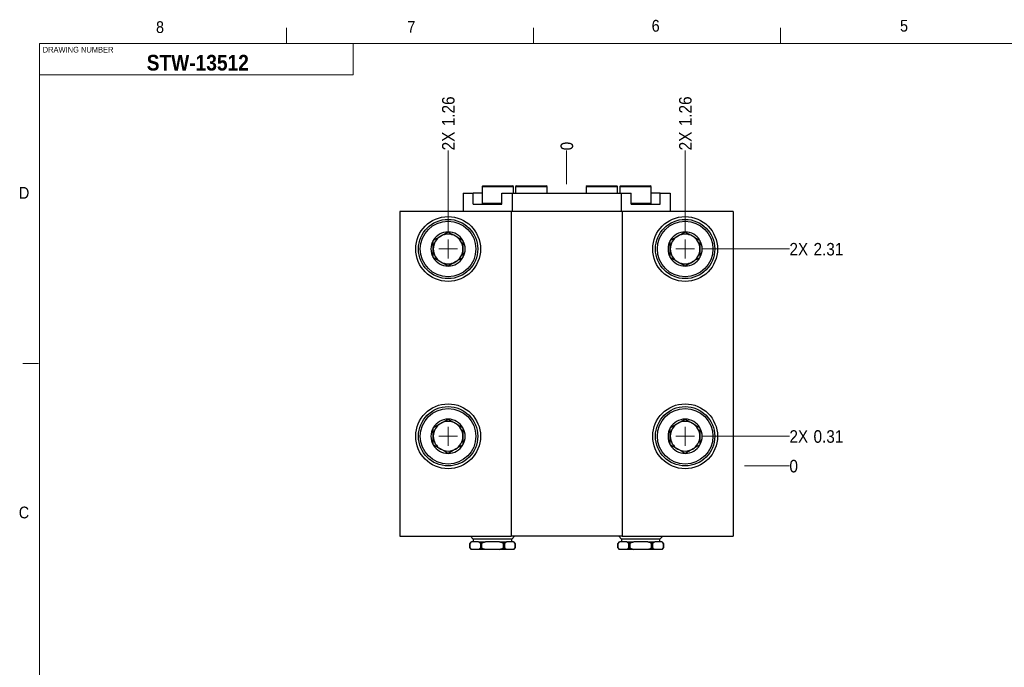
# Model space of a CAD drawing. Header units: inches. Extents: x 0.5 to 16.5, y 0.2 to 10.8.
# Tile 2 of 13: x 0.5 to 8.3, y 5.6 to 10.8. Entities that reach past the tile are written whole.
import ezdxf

# ---------------------------------------------------------------- set-up
doc = ezdxf.new("R2010")
doc.units = ezdxf.units.IN
doc.header["$MEASUREMENT"] = 0
doc.linetypes.add('SLD-Solid', pattern=[0])
doc.styles.add('SLDTEXTSTYLE2', font='GOTHIC.TTF', dxfattribs={"width": 0.913})
doc.styles.add('SLDTEXTSTYLE4', font='GOTHICB.TTF', dxfattribs={"width": 0.913})
doc.dimstyles.new('SLDDIMSTYLE0', dxfattribs={"dimtxt": 0.1, "dimasz": 0.15, "dimexe": 0, "dimexo": 0.0625, "dimgap": 0.025, "dimtad": 0, "dimtih": 1, "dimtoh": 1, "dimdec": 0, "dimlfac": 1.333333, "dimrnd": 1e-09, "dimdsep": 46, "dimtxsty": 'SLDTEXTSTYLE2', "dimblk1": 'NONE', "dimblk2": 'NONE', "dimsah": 1, "dimcen": 0.09, "dimadec": 0, "dimazin": 2, "dimtfac": 1, "dimtdec": 3, "dimtofl": 0, "dimtmove": 0, "dimatfit": 3, "dimldrblk": 'NONE', "dimfxl": 1, "dimfrac": 2, "dimtolj": 1, "dimtzin": 12, "dimarcsym": 0})
doc.dimstyles.new('SLDDIMSTYLE7', dxfattribs={"dimtxt": 0.1, "dimasz": 0.15, "dimexe": 0, "dimexo": 0.0625, "dimgap": 0.025, "dimtad": 0, "dimtih": 1, "dimtoh": 1, "dimlfac": 1.333333, "dimrnd": 1e-09, "dimzin": 12, "dimdsep": 46, "dimtxsty": 'SLDTEXTSTYLE2', "dimblk1": 'NONE', "dimblk2": 'NONE', "dimsah": 1, "dimcen": 0.09, "dimadec": 0, "dimazin": 3, "dimtfac": 1, "dimtdec": 3, "dimtofl": 0, "dimtmove": 0, "dimatfit": 3, "dimldrblk": 'NONE', "dimfxl": 1, "dimfrac": 2, "dimtolj": 1, "dimtzin": 12, "dimarcsym": 0})
doc.dimstyles.new('SLDDIMSTYLE8', dxfattribs={"dimtxt": 0.1, "dimasz": 0.15, "dimexe": 0, "dimexo": 0.0625, "dimgap": 0.025, "dimtad": 0, "dimtih": 1, "dimtoh": 1, "dimlfac": 1.333333, "dimrnd": 1e-09, "dimdsep": 46, "dimtxsty": 'SLDTEXTSTYLE2', "dimblk1": 'NONE', "dimblk2": 'NONE', "dimsah": 1, "dimcen": 0.09, "dimadec": 0, "dimazin": 2, "dimtfac": 1, "dimtdec": 3, "dimtofl": 0, "dimtmove": 0, "dimatfit": 3, "dimldrblk": 'NONE', "dimfxl": 1, "dimfrac": 2, "dimtolj": 1, "dimtzin": 12, "dimarcsym": 0})

# ---------------------------------------------------------------- blocks, each defined once
blk = doc.blocks.new('_D_9')
at = {"color": 7, "linetype": 'SLD-Solid', "lineweight": 18}
blk.add_line((4.8268, 9.4786), (4.8268, 9.7485), dxfattribs=at)
at = {"color": 7, "linetype": 'SLD-Solid', "lineweight": 18, "insert": (4.7784, 9.7485), "char_height": 0.1, "attachment_point": 1, "rotation": 90, "style": 'SLDTEXTSTYLE2'}
blk.add_mtext('0', dxfattribs=at)
blk = doc.blocks.new('_None')
blk = doc.blocks.new('_D_10')
at = {"color": 7, "linetype": 'SLD-Solid', "lineweight": 18}
blk.add_line((3.8819, 9.0998), (3.8819, 9.7485), dxfattribs=at)
at = {"color": 7, "linetype": 'SLD-Solid', "lineweight": 18, "char_height": 0.1, "attachment_point": 1, "rotation": 90, "style": 'SLDTEXTSTYLE2'}
for s, insert in [('1.26', (3.8335, 9.9406)), ('2X ', (3.8335, 9.7485))]:
    blk.add_mtext(s, dxfattribs=dict(at, insert=insert))
blk = doc.blocks.new('_D_11')
at = {"color": 7, "linetype": 'SLD-Solid', "lineweight": 18}
blk.add_line((5.7716, 9.0998), (5.7716, 9.7485), dxfattribs=at)
at = {"color": 7, "linetype": 'SLD-Solid', "lineweight": 18, "char_height": 0.1, "attachment_point": 1, "rotation": 90, "style": 'SLDTEXTSTYLE2'}
for s, insert in [('1.26', (5.7233, 9.9406)), ('2X ', (5.7233, 9.7485))]:
    blk.add_mtext(s, dxfattribs=dict(at, insert=insert))
blk = doc.blocks.new('_D_12')
at = {"color": 7, "linetype": 'SLD-Solid', "lineweight": 18}
blk.add_line((6.2459, 7.2334), (6.6032, 7.2334), dxfattribs=at)
at = {"color": 7, "linetype": 'SLD-Solid', "lineweight": 18, "insert": (6.6032, 7.2818), "char_height": 0.1, "attachment_point": 1, "style": 'SLDTEXTSTYLE2'}
blk.add_mtext('0', dxfattribs=at)
blk = doc.blocks.new('_D_13')
at = {"color": 7, "linetype": 'SLD-Solid', "lineweight": 18}
blk.add_line((5.9091, 7.4696), (6.6032, 7.4696), dxfattribs=at)
at = {"color": 7, "linetype": 'SLD-Solid', "lineweight": 18, "char_height": 0.1, "attachment_point": 1, "style": 'SLDTEXTSTYLE2'}
for s, insert in [('2X ', (6.6032, 7.518)), ('0.31', (6.7953, 7.518))]:
    blk.add_mtext(s, dxfattribs=dict(at, insert=insert))
blk = doc.blocks.new('_D_14')
at = {"color": 7, "linetype": 'SLD-Solid', "lineweight": 18}
blk.add_line((5.9091, 8.9623), (6.6032, 8.9623), dxfattribs=at)
at = {"color": 7, "linetype": 'SLD-Solid', "lineweight": 18, "char_height": 0.1, "attachment_point": 1, "style": 'SLDTEXTSTYLE2'}
for s, insert in [('2X ', (6.6032, 9.0106)), ('2.31', (6.7953, 9.0106))]:
    blk.add_mtext(s, dxfattribs=dict(at, insert=insert))
blk = doc.blocks.new('SW_CENTERMARKSYMBOL_1')
at = {"color": 0, "linetype": 'SLD-Solid', "lineweight": 0}
for q in [(-0.075, 0), (0, 0.075), (0, -0.075), (0.075, 0)]:
    blk.add_line((0, 0), q, dxfattribs=at)
blk = doc.blocks.new('SW_CENTERMARKSYMBOL_2')
at = {"color": 0, "linetype": 'SLD-Solid', "lineweight": 0}
for q in [(-0.075, 0), (0, 0.075), (0, -0.075), (0.075, 0)]:
    blk.add_line((0, 0), q, dxfattribs=at)
blk = doc.blocks.new('SW_CENTERMARKSYMBOL_3')
at = {"color": 0, "linetype": 'SLD-Solid', "lineweight": 0}
for q in [(-0.075, 0), (0, 0.075), (0, -0.075), (0.075, 0)]:
    blk.add_line((0, 0), q, dxfattribs=at)
blk = doc.blocks.new('SW_CENTERMARKSYMBOL_4')
at = {"color": 0, "linetype": 'SLD-Solid', "lineweight": 0}
for q in [(-0.075, 0), (0, 0.075), (0, -0.075), (0.075, 0)]:
    blk.add_line((0, 0), q, dxfattribs=at)

msp = doc.modelspace()

# ---------------------------------------------------------------- linework, layer by layer
at = {"color": 7, "linetype": 'SLD-Solid', "lineweight": 18}
for p, q in [((2.59375, 10.6), (2.59375, 10.725)), ((4.5625, 10.6), (4.5625, 10.725)), ((6.53125, 10.6), (6.53125, 10.725)), ((0.625, 10.6), (16.375, 10.6)), ((0.625, 10.6), (0.625, 0.4)), ((3.125, 10.35), (3.125, 10.6)), ((3.125, 10.35), (0.625, 10.35)), ((0.616466, 8.05), (0.491466, 8.05))]:
    msp.add_line(p, q, dxfattribs=at)
at = {"color": 7, "linetype": 'SLD-Solid', "lineweight": 25}
for p, q in [((4.159647, 9.466587), (4.152265, 9.459205)), ((4.152265, 9.459205), (4.152265, 9.326331)), ((4.152265, 9.459205), (4.277758, 9.459205)), ((4.159647, 9.466587), (4.277758, 9.466587)), ((4.277758, 9.466587), (4.395868, 9.466587)), ((4.277758, 9.459205), (4.40325, 9.459205)), ((4.40325, 9.459205), (4.395868, 9.466587)), ((4.40325, 9.407532), (4.40325, 9.459205)), ((4.427397, 9.466587), (4.420015, 9.459205)), ((4.420015, 9.459205), (4.420015, 9.407532)), ((4.420015, 9.459205), (4.545508, 9.459205)), ((4.427397, 9.466587), (4.545508, 9.466587)), ((4.545508, 9.466587), (4.663618, 9.466587)), ((4.545508, 9.459205), (4.671, 9.459205)), ((4.671, 9.459205), (4.663618, 9.466587)), ((4.671, 9.407532), (4.671, 9.459205)), ((4.989897, 9.466587), (4.982515, 9.459205)), ((4.982515, 9.459205), (4.982515, 9.407532)), ((4.982515, 9.459205), (5.108008, 9.459205)), ((4.989897, 9.466587), (5.108008, 9.466587)), ((5.108008, 9.466587), (5.226118, 9.466587)), ((5.108008, 9.459205), (5.2335, 9.459205)), ((5.2335, 9.459205), (5.226118, 9.466587)), ((5.2335, 9.407532), (5.2335, 9.459205)), ((5.257647, 9.466587), (5.250265, 9.459205)), ((5.250265, 9.459205), (5.250265, 9.407532)), ((5.250265, 9.459205), (5.375758, 9.459205)), ((5.257647, 9.466587), (5.375758, 9.466587)), ((5.375758, 9.466587), (5.493868, 9.466587)), ((5.375758, 9.459205), (5.50125, 9.459205)), ((5.50125, 9.459205), (5.493868, 9.466587)), ((5.50125, 9.326331), (5.50125, 9.459205)), ((4.001758, 9.407532), (4.001758, 9.259894)), ((4.001758, 9.407532), (4.081614, 9.407532)), ((4.081614, 9.318949), (4.081614, 9.407532)), ((4.152265, 9.407532), (4.081614, 9.407532)), ((4.311544, 9.318949), (4.311544, 9.407532)), ((4.311544, 9.407532), (4.391469, 9.407532)), ((4.391469, 9.407532), (4.391469, 9.259894)), ((4.391469, 9.407532), (5.262046, 9.407532)), ((5.262046, 9.407532), (5.262046, 9.259894)), ((5.262046, 9.407532), (5.341971, 9.407532)), ((5.341971, 9.318949), (5.341971, 9.407532)), ((5.571901, 9.407532), (5.50125, 9.407532)), ((5.571901, 9.318949), (5.571901, 9.407532)), ((5.571901, 9.407532), (5.651758, 9.407532)), ((5.651758, 9.407532), (5.651758, 9.259894)), ((4.081614, 9.318949), (4.311544, 9.318949)), ((4.152265, 9.326331), (4.159647, 9.318949)), ((4.152265, 9.326331), (4.277758, 9.326331)), ((4.277758, 9.326331), (4.311544, 9.326331)), ((5.341971, 9.326331), (5.375758, 9.326331)), ((5.341971, 9.318949), (5.571901, 9.318949)), ((5.375758, 9.326331), (5.50125, 9.326331)), ((5.493868, 9.318949), (5.50125, 9.326331)), ((3.498017, 9.259894), (3.498017, 6.672394)), ((4.383844, 9.259894), (3.498017, 9.259894)), ((4.383844, 9.259894), (4.383844, 6.672394)), ((5.269671, 9.259894), (4.383844, 9.259894)), ((5.269671, 9.259894), (5.269671, 6.672394)), ((6.155498, 9.259894), (5.269671, 9.259894)), ((6.155498, 9.259894), (6.155498, 6.672394)), ((3.498017, 6.672394), (4.383844, 6.672394)), ((4.065862, 6.627394), (4.054612, 6.616144)), ((4.054612, 6.616144), (4.054612, 6.579589)), ((4.054771, 6.616144), (4.054612, 6.616144)), ((4.054771, 6.579589), (4.054771, 6.616144)), ((4.060754, 6.672394), (4.082456, 6.650691)), ((4.065862, 6.627394), (4.068911, 6.627394)), ((4.124771, 6.627394), (4.068911, 6.627394)), ((4.082456, 6.650691), (4.082456, 6.627394)), ((4.389956, 6.650691), (4.082456, 6.650691)), ((4.124771, 6.627394), (4.180347, 6.627394)), ((4.152066, 6.616144), (4.138911, 6.616144)), ((4.138911, 6.616144), (4.138911, 6.579589)), ((4.152066, 6.579589), (4.152066, 6.616144)), ((4.292066, 6.627394), (4.180347, 6.627394)), ((4.292066, 6.627394), (4.347642, 6.627394)), ((4.333501, 6.616144), (4.320347, 6.616144)), ((4.320347, 6.616144), (4.320347, 6.579589)), ((4.333501, 6.579589), (4.333501, 6.616144)), ((4.403502, 6.627394), (4.347642, 6.627394)), ((5.269671, 6.672394), (4.383844, 6.672394)), ((4.389956, 6.650691), (4.411659, 6.672394)), ((4.389956, 6.627394), (4.389956, 6.650691)), ((4.403502, 6.627394), (4.406551, 6.627394)), ((4.417801, 6.616144), (4.406551, 6.627394)), ((4.417642, 6.616144), (4.417642, 6.579589)), ((4.417801, 6.616144), (4.417642, 6.616144)), ((4.417801, 6.579589), (4.417801, 6.616144)), ((5.246964, 6.627394), (5.235714, 6.616144)), ((5.235714, 6.616144), (5.235714, 6.579589)), ((5.235873, 6.616144), (5.235714, 6.616144)), ((5.235873, 6.579589), (5.235873, 6.616144)), ((5.241856, 6.672394), (5.263559, 6.650691)), ((5.246964, 6.627394), (5.250014, 6.627394)), ((5.305873, 6.627394), (5.250014, 6.627394)), ((5.263559, 6.650691), (5.263559, 6.627394)), ((5.571059, 6.650691), (5.263559, 6.650691)), ((5.269671, 6.672394), (6.155498, 6.672394)), ((5.305873, 6.627394), (5.361449, 6.627394)), ((5.333168, 6.616144), (5.320014, 6.616144)), ((5.320014, 6.616144), (5.320014, 6.579589)), ((5.333168, 6.579589), (5.333168, 6.616144)), ((5.473169, 6.627394), (5.361449, 6.627394)), ((5.473169, 6.627394), (5.528744, 6.627394)), ((5.514604, 6.616144), (5.501449, 6.616144)), ((5.501449, 6.616144), (5.501449, 6.579589)), ((5.514604, 6.579589), (5.514604, 6.616144)), ((5.584604, 6.627394), (5.528744, 6.627394)), ((5.571059, 6.650691), (5.592762, 6.672394)), ((5.571059, 6.627394), (5.571059, 6.650691)), ((5.584604, 6.627394), (5.587653, 6.627394)), ((5.598903, 6.616144), (5.587653, 6.627394)), ((5.598744, 6.616144), (5.598744, 6.579589)), ((5.598903, 6.616144), (5.598744, 6.616144)), ((5.598903, 6.579589), (5.598903, 6.616144)), ((4.054612, 6.579589), (4.065862, 6.568339)), ((4.054612, 6.579589), (4.054771, 6.579589)), ((4.068911, 6.568339), (4.065862, 6.568339)), ((4.124771, 6.568339), (4.068911, 6.568339)), ((4.180347, 6.568339), (4.124771, 6.568339)), ((4.138911, 6.579589), (4.152066, 6.579589)), ((4.292066, 6.568339), (4.180347, 6.568339)), ((4.347642, 6.568339), (4.292066, 6.568339)), ((4.320347, 6.579589), (4.333501, 6.579589)), ((4.403502, 6.568339), (4.347642, 6.568339)), ((4.406551, 6.568339), (4.403502, 6.568339)), ((4.406551, 6.568339), (4.417801, 6.579589)), ((4.417642, 6.579589), (4.417801, 6.579589)), ((5.235714, 6.579589), (5.246964, 6.568339)), ((5.235714, 6.579589), (5.235873, 6.579589)), ((5.250014, 6.568339), (5.246964, 6.568339)), ((5.305873, 6.568339), (5.250014, 6.568339)), ((5.361449, 6.568339), (5.305873, 6.568339)), ((5.320014, 6.579589), (5.333168, 6.579589)), ((5.473169, 6.568339), (5.361449, 6.568339)), ((5.528744, 6.568339), (5.473169, 6.568339)), ((5.501449, 6.579589), (5.514604, 6.579589)), ((5.584604, 6.568339), (5.528744, 6.568339)), ((5.587653, 6.568339), (5.584604, 6.568339)), ((5.587653, 6.568339), (5.598903, 6.579589)), ((5.598744, 6.579589), (5.598903, 6.579589))]:
    msp.add_line(p, q, dxfattribs=at)
for centre, radius in [((3.881876, 8.962256), 0.258366), ((3.881876, 8.962256), 0.23622), ((5.771639, 8.962256), 0.258366), ((5.771639, 8.962256), 0.23622), ((3.881876, 8.962256), 0.221457), ((5.771639, 8.962256), 0.221457), ((3.881876, 7.469638), 0.258366), ((3.881876, 7.469638), 0.23622), ((5.771639, 7.469638), 0.258366), ((5.771639, 7.469638), 0.23622), ((3.881876, 7.469638), 0.221457), ((5.771639, 7.469638), 0.221457)]:
    msp.add_circle(centre, radius, dxfattribs=at)
for centre, radius, start, end in [((3.881876, 8.962256), 0.136382, 150, 210), ((3.881876, 8.962256), 0.136382, 90, 150), ((3.881876, 8.962256), 0.11811, 120, 180), ((3.881876, 8.962256), 0.11811, 60, 120), ((3.881876, 8.962256), 0.136382, 30, 90), ((3.881876, 8.962256), 0.11811, 0, 60), ((3.881876, 8.962256), 0.136382, 330, 30), ((5.771639, 8.962256), 0.136382, 150, 210), ((5.771639, 8.962256), 0.136382, 90, 150), ((5.771639, 8.962256), 0.11811, 120, 180), ((5.771639, 8.962256), 0.11811, 60, 120), ((5.771639, 8.962256), 0.136382, 30, 90), ((5.771639, 8.962256), 0.11811, 0, 60), ((5.771639, 8.962256), 0.136382, 330, 30), ((3.881876, 8.962256), 0.11811, 180, 240), ((3.881876, 8.962256), 0.11811, 300, 0), ((5.771639, 8.962256), 0.11811, 180, 240), ((5.771639, 8.962256), 0.11811, 300, 0), ((3.881876, 8.962256), 0.136382, 210, 270), ((3.881876, 8.962256), 0.136382, 270, 330), ((5.771639, 8.962256), 0.136382, 210, 270), ((5.771639, 8.962256), 0.136382, 270, 330), ((3.881876, 8.962256), 0.11811, 240, 300), ((5.771639, 8.962256), 0.11811, 240, 300), ((3.881876, 7.469638), 0.136382, 150, 210), ((3.881876, 7.469638), 0.136382, 90, 150), ((3.881876, 7.469638), 0.11811, 120, 180), ((3.881876, 7.469638), 0.11811, 60, 120), ((3.881876, 7.469638), 0.136382, 30, 90), ((3.881876, 7.469638), 0.11811, 0, 60), ((3.881876, 7.469638), 0.136382, 330, 30), ((5.771639, 7.469638), 0.136382, 150, 210), ((5.771639, 7.469638), 0.136382, 90, 150), ((5.771639, 7.469638), 0.11811, 120, 180), ((5.771639, 7.469638), 0.11811, 60, 120), ((5.771639, 7.469638), 0.136382, 30, 90), ((5.771639, 7.469638), 0.11811, 0, 60), ((5.771639, 7.469638), 0.136382, 330, 30), ((3.881876, 7.469638), 0.11811, 180, 240), ((3.881876, 7.469638), 0.11811, 300, 0), ((5.771639, 7.469638), 0.11811, 180, 240), ((5.771639, 7.469638), 0.11811, 300, 0), ((3.881876, 7.469638), 0.136382, 210, 270), ((3.881876, 7.469638), 0.136382, 270, 330), ((5.771639, 7.469638), 0.136382, 210, 270), ((5.771639, 7.469638), 0.136382, 270, 330), ((3.881876, 7.469638), 0.11811, 240, 300), ((5.771639, 7.469638), 0.11811, 240, 300)]:
    msp.add_arc(centre, radius, start, end, dxfattribs=at)
for points, knots in [([(3.763765, 9.030447), (3.766431, 9.031986), (3.771763, 9.035064), (3.779975, 9.039806), (3.788452, 9.0447), (3.797218, 9.04976), (3.806245, 9.054973), (3.815487, 9.060309), (3.824881, 9.065732), (3.833368, 9.070632), (3.840808, 9.074928), (3.84721, 9.078624), (3.85388, 9.082475), (3.86079, 9.086464), (3.867932, 9.090588), (3.874973, 9.094653), (3.879575, 9.097309), (3.881876, 9.098638)], [0, 0, 0, 0, 0.07203281, 0.14409756, 0.21609617, 0.29066584, 0.3653268, 0.43984408, 0.5166508, 0.59345988, 0.6463556, 0.69930016, 0.75220956, 0.81387415, 0.87554542, 0.93777042, 1, 1, 1, 1]), ([(3.763765, 8.894065), (3.763765, 8.897986), (3.763765, 8.905841), (3.763765, 8.916392), (3.763765, 8.925484), (3.763765, 8.933004), (3.763765, 8.940703), (3.763765, 8.948571), (3.763765, 8.956579), (3.763765, 8.964647), (3.763765, 8.972739), (3.763765, 8.980817), (3.763765, 8.988909), (3.763765, 8.996982), (3.763765, 9.00502), (3.763765, 9.013292), (3.763765, 9.021792), (3.763765, 9.02756), (3.763765, 9.030447)], [0, 0, 0, 0, 0.09160545, 0.18355466, 0.2381883, 0.29285244, 0.34746989, 0.40380251, 0.46019218, 0.51651564, 0.57357051, 0.63069329, 0.6877617, 0.74680589, 0.8059029, 0.86496819, 0.93241517, 1, 1, 1, 1]), ([(3.881876, 9.098638), (3.884541, 9.097099), (3.889873, 9.094021), (3.898085, 9.089279), (3.906562, 9.084385), (3.915328, 9.079324), (3.924356, 9.074112), (3.933598, 9.068776), (3.942991, 9.063353), (3.951478, 9.058453), (3.958918, 9.054157), (3.96532, 9.050461), (3.971991, 9.04661), (3.9789, 9.042621), (3.986042, 9.038497), (3.993084, 9.034432), (3.997685, 9.031775), (3.999986, 9.030447)], [0, 0, 0, 0, 0.07203281, 0.14409756, 0.21609617, 0.29066584, 0.3653268, 0.43984408, 0.5166508, 0.59345988, 0.6463556, 0.69930016, 0.75220956, 0.81387415, 0.87554542, 0.93777042, 1, 1, 1, 1]), ([(3.999986, 9.030447), (3.999986, 9.027563), (3.999986, 9.021795), (3.999986, 9.012837), (3.999986, 9.003594), (3.999986, 8.994051), (3.999986, 8.984337), (3.999986, 8.974509), (3.999986, 8.964759), (3.999986, 8.955139), (3.999986, 8.945695), (3.999986, 8.936332), (3.999986, 8.927108), (3.999986, 8.916922), (3.999986, 8.90585), (3.999986, 8.897994), (3.999986, 8.894065)], [0, 0, 0, 0, 0.06752913, 0.13505177, 0.20463045, 0.27448975, 0.3443569, 0.41404707, 0.48348337, 0.54984516, 0.61645278, 0.68321245, 0.74994828, 0.81641801, 0.90819684, 1, 1, 1, 1]), ([(5.653529, 9.030447), (5.656195, 9.031986), (5.661527, 9.035064), (5.669739, 9.039806), (5.678216, 9.0447), (5.686981, 9.04976), (5.696009, 9.054973), (5.705251, 9.060309), (5.714644, 9.065732), (5.723132, 9.070632), (5.730572, 9.074928), (5.736974, 9.078624), (5.743644, 9.082475), (5.750554, 9.086464), (5.757696, 9.090588), (5.764737, 9.094653), (5.769339, 9.097309), (5.771639, 9.098638)], [0, 0, 0, 0, 0.07203281, 0.14409756, 0.21609617, 0.29066584, 0.3653268, 0.43984408, 0.5166508, 0.59345988, 0.6463556, 0.69930016, 0.75220956, 0.81387415, 0.87554542, 0.93777042, 1, 1, 1, 1]), ([(5.653529, 8.894065), (5.653529, 8.897986), (5.653529, 8.905841), (5.653529, 8.916392), (5.653529, 8.925484), (5.653529, 8.933004), (5.653529, 8.940703), (5.653529, 8.948571), (5.653529, 8.956579), (5.653529, 8.964647), (5.653529, 8.972739), (5.653529, 8.980817), (5.653529, 8.988909), (5.653529, 8.996982), (5.653529, 9.00502), (5.653529, 9.013292), (5.653529, 9.021792), (5.653529, 9.02756), (5.653529, 9.030447)], [0, 0, 0, 0, 0.09160545, 0.18355466, 0.2381883, 0.29285244, 0.34746989, 0.40380251, 0.46019218, 0.51651564, 0.57357051, 0.63069329, 0.6877617, 0.74680589, 0.8059029, 0.86496819, 0.93241517, 1, 1, 1, 1]), ([(5.771639, 9.098638), (5.774305, 9.097099), (5.779637, 9.094021), (5.787849, 9.089279), (5.796326, 9.084385), (5.805092, 9.079324), (5.814119, 9.074112), (5.823361, 9.068776), (5.832755, 9.063353), (5.841242, 9.058453), (5.848682, 9.054157), (5.855084, 9.050461), (5.861754, 9.04661), (5.868664, 9.042621), (5.875806, 9.038497), (5.882847, 9.034432), (5.887449, 9.031775), (5.88975, 9.030447)], [0, 0, 0, 0, 0.07203281, 0.14409756, 0.21609617, 0.29066584, 0.3653268, 0.43984408, 0.5166508, 0.59345988, 0.6463556, 0.69930016, 0.75220956, 0.81387415, 0.87554542, 0.93777042, 1, 1, 1, 1]), ([(5.88975, 9.030447), (5.88975, 9.027563), (5.88975, 9.021795), (5.88975, 9.012837), (5.88975, 9.003594), (5.88975, 8.994051), (5.88975, 8.984337), (5.88975, 8.974509), (5.88975, 8.964759), (5.88975, 8.955139), (5.88975, 8.945695), (5.88975, 8.936332), (5.88975, 8.927108), (5.88975, 8.916922), (5.88975, 8.90585), (5.88975, 8.897994), (5.88975, 8.894065)], [0, 0, 0, 0, 0.06752913, 0.13505177, 0.20463045, 0.27448975, 0.3443569, 0.41404707, 0.48348337, 0.54984516, 0.61645278, 0.68321245, 0.74994828, 0.81641801, 0.90819684, 1, 1, 1, 1]), ([(3.881876, 8.825874), (3.87921, 8.827413), (3.873878, 8.830491), (3.865666, 8.835233), (3.857189, 8.840127), (3.848424, 8.845188), (3.839396, 8.8504), (3.830154, 8.855736), (3.820761, 8.861159), (3.812273, 8.866059), (3.804833, 8.870355), (3.798431, 8.874051), (3.791761, 8.877902), (3.784851, 8.881891), (3.777709, 8.886015), (3.770668, 8.89008), (3.766066, 8.892737), (3.763765, 8.894065)], [0, 0, 0, 0, 0.07203281, 0.14409756, 0.21609617, 0.29066584, 0.3653268, 0.43984408, 0.5166508, 0.59345988, 0.6463556, 0.69930016, 0.75220956, 0.81387415, 0.87554542, 0.93777042, 1, 1, 1, 1]), ([(3.999986, 8.894065), (3.997321, 8.892526), (3.991989, 8.889448), (3.983776, 8.884706), (3.975299, 8.879812), (3.966534, 8.874751), (3.957506, 8.869539), (3.948264, 8.864203), (3.938871, 8.85878), (3.930383, 8.85388), (3.922943, 8.849584), (3.916541, 8.845888), (3.909871, 8.842037), (3.902962, 8.838048), (3.895819, 8.833924), (3.888778, 8.829859), (3.884177, 8.827202), (3.881876, 8.825874)], [0, 0, 0, 0, 0.07203281, 0.14409756, 0.21609617, 0.29066584, 0.3653268, 0.43984408, 0.5166508, 0.59345988, 0.6463556, 0.69930016, 0.75220956, 0.81387415, 0.87554542, 0.93777042, 1, 1, 1, 1]), ([(5.771639, 8.825874), (5.768974, 8.827413), (5.763642, 8.830491), (5.75543, 8.835233), (5.746953, 8.840127), (5.738187, 8.845188), (5.72916, 8.8504), (5.719918, 8.855736), (5.710524, 8.861159), (5.702037, 8.866059), (5.694597, 8.870355), (5.688195, 8.874051), (5.681525, 8.877902), (5.674615, 8.881891), (5.667473, 8.886015), (5.660432, 8.89008), (5.65583, 8.892737), (5.653529, 8.894065)], [0, 0, 0, 0, 0.07203281, 0.14409756, 0.21609617, 0.29066584, 0.3653268, 0.43984408, 0.5166508, 0.59345988, 0.6463556, 0.69930016, 0.75220956, 0.81387415, 0.87554542, 0.93777042, 1, 1, 1, 1]), ([(5.88975, 8.894065), (5.887084, 8.892526), (5.881752, 8.889448), (5.87354, 8.884706), (5.865063, 8.879812), (5.856298, 8.874751), (5.84727, 8.869539), (5.838028, 8.864203), (5.828635, 8.85878), (5.820147, 8.85388), (5.812707, 8.849584), (5.806305, 8.845888), (5.799635, 8.842037), (5.792725, 8.838048), (5.785583, 8.833924), (5.778542, 8.829859), (5.77394, 8.827202), (5.771639, 8.825874)], [0, 0, 0, 0, 0.072032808, 0.144097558, 0.216096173, 0.290665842, 0.3653268, 0.439844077, 0.516650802, 0.593459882, 0.646355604, 0.699300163, 0.752209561, 0.813874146, 0.875545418, 0.937770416, 1, 1, 1, 1]), ([(3.763765, 7.537829), (3.766431, 7.539368), (3.771763, 7.542446), (3.779975, 7.547187), (3.788452, 7.552082), (3.797218, 7.557142), (3.806245, 7.562355), (3.815487, 7.56769), (3.824881, 7.573114), (3.833368, 7.578014), (3.840808, 7.582309), (3.84721, 7.586005), (3.85388, 7.589857), (3.86079, 7.593846), (3.867932, 7.597969), (3.874973, 7.602035), (3.879575, 7.604691), (3.881876, 7.60602)], [0, 0, 0, 0, 0.07203281, 0.14409756, 0.21609617, 0.29066584, 0.3653268, 0.43984408, 0.5166508, 0.59345988, 0.6463556, 0.69930016, 0.75220956, 0.81387415, 0.87554542, 0.93777042, 1, 1, 1, 1]), ([(3.763765, 7.401447), (3.763765, 7.405367), (3.763765, 7.413223), (3.763765, 7.423774), (3.763765, 7.432865), (3.763765, 7.440386), (3.763765, 7.448085), (3.763765, 7.455953), (3.763765, 7.46396), (3.763765, 7.472029), (3.763765, 7.480121), (3.763765, 7.488199), (3.763765, 7.496291), (3.763765, 7.504364), (3.763765, 7.512402), (3.763765, 7.520674), (3.763765, 7.529174), (3.763765, 7.534942), (3.763765, 7.537829)], [0, 0, 0, 0, 0.09160545, 0.18355466, 0.2381883, 0.29285244, 0.34746989, 0.40380251, 0.46019218, 0.51651564, 0.57357051, 0.63069329, 0.6877617, 0.74680589, 0.8059029, 0.86496819, 0.93241517, 1, 1, 1, 1]), ([(3.881876, 7.60602), (3.884541, 7.604481), (3.889873, 7.601402), (3.898085, 7.596661), (3.906562, 7.591767), (3.915328, 7.586706), (3.924356, 7.581494), (3.933598, 7.576158), (3.942991, 7.570735), (3.951478, 7.565835), (3.958918, 7.561539), (3.96532, 7.557843), (3.971991, 7.553992), (3.9789, 7.550003), (3.986042, 7.545879), (3.993084, 7.541814), (3.997685, 7.539157), (3.999986, 7.537829)], [0, 0, 0, 0, 0.07203281, 0.14409756, 0.21609617, 0.29066584, 0.3653268, 0.43984408, 0.5166508, 0.59345988, 0.6463556, 0.69930016, 0.75220956, 0.81387415, 0.87554542, 0.93777042, 1, 1, 1, 1]), ([(3.999986, 7.537829), (3.999986, 7.534945), (3.999986, 7.529177), (3.999986, 7.520219), (3.999986, 7.510976), (3.999986, 7.501433), (3.999986, 7.491719), (3.999986, 7.481891), (3.999986, 7.472141), (3.999986, 7.462521), (3.999986, 7.453077), (3.999986, 7.443714), (3.999986, 7.43449), (3.999986, 7.424304), (3.999986, 7.413232), (3.999986, 7.405375), (3.999986, 7.401447)], [0, 0, 0, 0, 0.06752913, 0.13505177, 0.20463045, 0.27448975, 0.3443569, 0.41404707, 0.48348337, 0.54984516, 0.61645278, 0.68321245, 0.74994828, 0.81641801, 0.90819684, 1, 1, 1, 1]), ([(5.653529, 7.537829), (5.656195, 7.539368), (5.661527, 7.542446), (5.669739, 7.547187), (5.678216, 7.552082), (5.686981, 7.557142), (5.696009, 7.562355), (5.705251, 7.56769), (5.714644, 7.573114), (5.723132, 7.578014), (5.730572, 7.582309), (5.736974, 7.586005), (5.743644, 7.589857), (5.750554, 7.593846), (5.757696, 7.597969), (5.764737, 7.602035), (5.769339, 7.604691), (5.771639, 7.60602)], [0, 0, 0, 0, 0.07203281, 0.14409756, 0.21609617, 0.29066584, 0.3653268, 0.43984408, 0.5166508, 0.59345988, 0.6463556, 0.69930016, 0.75220956, 0.81387415, 0.87554542, 0.93777042, 1, 1, 1, 1]), ([(5.653529, 7.401447), (5.653529, 7.404331), (5.653529, 7.410099), (5.653529, 7.419057), (5.653529, 7.4283), (5.653529, 7.437843), (5.653529, 7.447556), (5.653529, 7.457385), (5.653529, 7.467135), (5.653529, 7.476755), (5.653529, 7.486198), (5.653529, 7.495562), (5.653529, 7.504786), (5.653529, 7.514972), (5.653529, 7.526044), (5.653529, 7.5339), (5.653529, 7.537829)], [0, 0, 0, 0, 0.06752913, 0.13505177, 0.20463045, 0.27448975, 0.3443569, 0.41404707, 0.48348337, 0.54984516, 0.61645278, 0.68321245, 0.74994828, 0.81641801, 0.90819684, 1, 1, 1, 1]), ([(5.771639, 7.60602), (5.774305, 7.604481), (5.779637, 7.601402), (5.787849, 7.596661), (5.796326, 7.591767), (5.805092, 7.586706), (5.814119, 7.581494), (5.823361, 7.576158), (5.832755, 7.570735), (5.841242, 7.565835), (5.848682, 7.561539), (5.855084, 7.557843), (5.861754, 7.553992), (5.868664, 7.550003), (5.875806, 7.545879), (5.882847, 7.541814), (5.887449, 7.539157), (5.88975, 7.537829)], [0, 0, 0, 0, 0.07203281, 0.14409756, 0.21609617, 0.29066584, 0.3653268, 0.43984408, 0.5166508, 0.59345988, 0.6463556, 0.69930016, 0.75220956, 0.81387415, 0.87554542, 0.93777042, 1, 1, 1, 1]), ([(5.88975, 7.537829), (5.88975, 7.533908), (5.88975, 7.526052), (5.88975, 7.515502), (5.88975, 7.50641), (5.88975, 7.49889), (5.88975, 7.49119), (5.88975, 7.483323), (5.88975, 7.475315), (5.88975, 7.467247), (5.88975, 7.459155), (5.88975, 7.451077), (5.88975, 7.442985), (5.88975, 7.434911), (5.88975, 7.426874), (5.88975, 7.418601), (5.88975, 7.410102), (5.88975, 7.404334), (5.88975, 7.401447)], [0, 0, 0, 0, 0.09160545, 0.18355466, 0.2381883, 0.29285244, 0.34746989, 0.40380251, 0.46019218, 0.51651564, 0.57357051, 0.63069329, 0.6877617, 0.74680589, 0.8059029, 0.86496819, 0.93241517, 1, 1, 1, 1]), ([(3.881876, 7.333256), (3.87921, 7.334795), (3.873878, 7.337873), (3.865666, 7.342615), (3.857189, 7.347509), (3.848424, 7.352569), (3.839396, 7.357782), (3.830154, 7.363118), (3.820761, 7.368541), (3.812273, 7.373441), (3.804833, 7.377737), (3.798431, 7.381433), (3.791761, 7.385284), (3.784851, 7.389273), (3.777709, 7.393396), (3.770668, 7.397462), (3.766066, 7.400118), (3.763765, 7.401447)], [0, 0, 0, 0, 0.07203281, 0.14409756, 0.21609617, 0.29066584, 0.3653268, 0.43984408, 0.5166508, 0.59345988, 0.6463556, 0.69930016, 0.75220956, 0.81387415, 0.87554542, 0.93777042, 1, 1, 1, 1]), ([(3.999986, 7.401447), (3.997321, 7.399908), (3.991989, 7.39683), (3.983776, 7.392088), (3.975299, 7.387194), (3.966534, 7.382133), (3.957506, 7.376921), (3.948264, 7.371585), (3.938871, 7.366162), (3.930383, 7.361262), (3.922943, 7.356966), (3.916541, 7.35327), (3.909871, 7.349419), (3.902962, 7.34543), (3.895819, 7.341306), (3.888778, 7.337241), (3.884177, 7.334584), (3.881876, 7.333256)], [0, 0, 0, 0, 0.07203281, 0.14409756, 0.21609617, 0.29066584, 0.3653268, 0.43984408, 0.5166508, 0.59345988, 0.6463556, 0.69930016, 0.75220956, 0.81387415, 0.87554542, 0.93777042, 1, 1, 1, 1]), ([(5.771639, 7.333256), (5.768974, 7.334795), (5.763642, 7.337873), (5.75543, 7.342615), (5.746953, 7.347509), (5.738187, 7.352569), (5.72916, 7.357782), (5.719918, 7.363118), (5.710524, 7.368541), (5.702037, 7.373441), (5.694597, 7.377737), (5.688195, 7.381433), (5.681525, 7.385284), (5.674615, 7.389273), (5.667473, 7.393396), (5.660432, 7.397462), (5.65583, 7.400118), (5.653529, 7.401447)], [0, 0, 0, 0, 0.07203281, 0.14409756, 0.21609617, 0.29066584, 0.3653268, 0.43984408, 0.5166508, 0.59345988, 0.6463556, 0.69930016, 0.75220956, 0.81387415, 0.87554542, 0.93777042, 1, 1, 1, 1]), ([(5.88975, 7.401447), (5.887084, 7.399908), (5.881752, 7.39683), (5.87354, 7.392088), (5.865063, 7.387194), (5.856298, 7.382133), (5.84727, 7.376921), (5.838028, 7.371585), (5.828635, 7.366162), (5.820147, 7.361262), (5.812707, 7.356966), (5.806305, 7.35327), (5.799635, 7.349419), (5.792725, 7.34543), (5.785583, 7.341306), (5.778542, 7.337241), (5.77394, 7.334584), (5.771639, 7.333256)], [0, 0, 0, 0, 0.07203281, 0.14409756, 0.21609617, 0.29066584, 0.3653268, 0.43984408, 0.5166508, 0.59345988, 0.6463556, 0.69930016, 0.75220956, 0.81387415, 0.87554542, 0.93777042, 1, 1, 1, 1]), ([(4.068911, 6.627394), (4.067712, 6.62658), (4.065313, 6.624952), (4.060572, 6.621323), (4.057093, 6.618217), (4.054771, 6.616144)], [0, 0, 0, 0, 0.24943627, 0.49912871, 1, 1, 1, 1]), ([(4.138911, 6.616144), (4.136598, 6.61821), (4.133124, 6.621312), (4.128382, 6.624943), (4.125975, 6.626576), (4.124771, 6.627394)], [0, 0, 0, 0, 0.49916061, 0.74945768, 1, 1, 1, 1]), ([(4.180347, 6.627394), (4.177949, 6.62658), (4.173151, 6.624952), (4.163668, 6.621323), (4.156709, 6.618217), (4.152066, 6.616144)], [0, 0, 0, 0, 0.24943627, 0.49912871, 1, 1, 1, 1]), ([(4.320347, 6.616144), (4.315719, 6.61821), (4.308771, 6.621312), (4.299289, 6.624943), (4.294475, 6.626576), (4.292066, 6.627394)], [0, 0, 0, 0, 0.49916061, 0.74945768, 1, 1, 1, 1]), ([(4.347642, 6.627394), (4.346443, 6.62658), (4.344044, 6.624952), (4.339302, 6.621323), (4.335823, 6.618217), (4.333501, 6.616144)], [0, 0, 0, 0, 0.24943627, 0.49912871, 1, 1, 1, 1]), ([(4.417642, 6.616144), (4.415328, 6.61821), (4.411854, 6.621312), (4.407113, 6.624943), (4.404706, 6.626576), (4.403502, 6.627394)], [0, 0, 0, 0, 0.49916061, 0.74945768, 1, 1, 1, 1]), ([(5.250014, 6.627394), (5.248815, 6.62658), (5.246416, 6.624952), (5.241674, 6.621323), (5.238195, 6.618217), (5.235873, 6.616144)], [0, 0, 0, 0, 0.24943627, 0.49912871, 1, 1, 1, 1]), ([(5.320014, 6.616144), (5.3177, 6.61821), (5.314226, 6.621312), (5.309485, 6.624943), (5.307078, 6.626576), (5.305873, 6.627394)], [0, 0, 0, 0, 0.49916061, 0.74945768, 1, 1, 1, 1]), ([(5.361449, 6.627394), (5.359051, 6.62658), (5.354253, 6.624952), (5.34477, 6.621323), (5.337812, 6.618217), (5.333168, 6.616144)], [0, 0, 0, 0, 0.24943627, 0.49912871, 1, 1, 1, 1]), ([(5.501449, 6.616144), (5.496822, 6.61821), (5.489874, 6.621312), (5.480391, 6.624943), (5.475577, 6.626576), (5.473169, 6.627394)], [0, 0, 0, 0, 0.49916061, 0.74945768, 1, 1, 1, 1]), ([(5.528744, 6.627394), (5.527545, 6.62658), (5.525146, 6.624952), (5.520405, 6.621323), (5.516926, 6.618217), (5.514604, 6.616144)], [0, 0, 0, 0, 0.24943627, 0.49912871, 1, 1, 1, 1]), ([(5.598744, 6.616144), (5.596431, 6.61821), (5.592957, 6.621312), (5.588215, 6.624943), (5.585808, 6.626576), (5.584604, 6.627394)], [0, 0, 0, 0, 0.49916061, 0.74945768, 1, 1, 1, 1]), ([(4.054771, 6.579589), (4.057085, 6.577523), (4.060559, 6.574421), (4.0653, 6.57079), (4.067707, 6.569156), (4.068911, 6.568339)], [0, 0, 0, 0, 0.49916061, 0.74945768, 1, 1, 1, 1]), ([(4.124771, 6.568339), (4.12597, 6.569152), (4.128369, 6.57078), (4.13311, 6.574409), (4.13659, 6.577516), (4.138911, 6.579589)], [0, 0, 0, 0, 0.24943627, 0.49912871, 1, 1, 1, 1]), ([(4.152066, 6.579589), (4.156693, 6.577523), (4.163641, 6.574421), (4.173124, 6.57079), (4.177938, 6.569156), (4.180347, 6.568339)], [0, 0, 0, 0, 0.49916061, 0.74945768, 1, 1, 1, 1]), ([(4.292066, 6.568339), (4.294464, 6.569152), (4.299262, 6.57078), (4.308745, 6.574409), (4.315703, 6.577516), (4.320347, 6.579589)], [0, 0, 0, 0, 0.24943627, 0.49912871, 1, 1, 1, 1]), ([(4.333501, 6.579589), (4.335815, 6.577523), (4.339289, 6.574421), (4.34403, 6.57079), (4.346438, 6.569156), (4.347642, 6.568339)], [0, 0, 0, 0, 0.49916061, 0.74945768, 1, 1, 1, 1]), ([(4.403502, 6.568339), (4.404701, 6.569152), (4.407099, 6.57078), (4.411841, 6.574409), (4.41532, 6.577516), (4.417642, 6.579589)], [0, 0, 0, 0, 0.24943627, 0.49912871, 1, 1, 1, 1]), ([(5.235873, 6.579589), (5.238187, 6.577523), (5.241661, 6.574421), (5.246402, 6.57079), (5.248809, 6.569156), (5.250014, 6.568339)], [0, 0, 0, 0, 0.49916061, 0.74945768, 1, 1, 1, 1]), ([(5.305873, 6.568339), (5.307072, 6.569152), (5.309471, 6.57078), (5.314213, 6.574409), (5.317692, 6.577516), (5.320014, 6.579589)], [0, 0, 0, 0, 0.24943627, 0.49912871, 1, 1, 1, 1]), ([(5.333168, 6.579589), (5.337796, 6.577523), (5.344744, 6.574421), (5.354226, 6.57079), (5.359041, 6.569156), (5.361449, 6.568339)], [0, 0, 0, 0, 0.49916061, 0.74945768, 1, 1, 1, 1]), ([(5.473169, 6.568339), (5.475566, 6.569152), (5.480364, 6.57078), (5.489847, 6.574409), (5.496806, 6.577516), (5.501449, 6.579589)], [0, 0, 0, 0, 0.24943627, 0.49912871, 1, 1, 1, 1]), ([(5.514604, 6.579589), (5.516918, 6.577523), (5.520392, 6.574421), (5.525133, 6.57079), (5.52754, 6.569156), (5.528744, 6.568339)], [0, 0, 0, 0, 0.49916061, 0.74945768, 1, 1, 1, 1]), ([(5.584604, 6.568339), (5.585803, 6.569152), (5.588202, 6.57078), (5.592943, 6.574409), (5.596423, 6.577516), (5.598744, 6.579589)], [0, 0, 0, 0, 0.24943627, 0.49912871, 1, 1, 1, 1])]:
    msp.add_open_spline(points, degree=3, knots=knots, dxfattribs=at)

# ---------------------------------------------------------------- block references
at = {"color": 7, "linetype": 'Continuous', "lineweight": 0}
for name, p in [('SW_CENTERMARKSYMBOL_2', (3.881876, 8.962256)), ('SW_CENTERMARKSYMBOL_1', (5.771639, 8.962256)), ('SW_CENTERMARKSYMBOL_3', (3.881876, 7.469638)), ('SW_CENTERMARKSYMBOL_4', (5.771639, 7.469638))]:
    msp.add_blockref(name, p, dxfattribs=at)

# ---------------------------------------------------------------- texts
for s, insert, char_height, attachment_point, style in [('8', (1.5532, 10.777498), 0.09375, 1, 'SLDTEXTSTYLE2'), ('7', (3.557231, 10.779951), 0.09375, 1, 'SLDTEXTSTYLE2'), ('6', (5.504931, 10.788042), 0.09375, 1, 'SLDTEXTSTYLE2'), ('5', (7.484938, 10.788579), 0.09375, 1, 'SLDTEXTSTYLE2'), ('DRAWING NUMBER', (0.649835, 10.573222), 0.045, 1, 'SLDTEXTSTYLE2'), ('STW-13512', (1.886133, 10.50961), 0.125, 2, 'SLDTEXTSTYLE4'), ('D', (0.460164, 9.456448), 0.09375, 1, 'SLDTEXTSTYLE2'), ('C', (0.458868, 6.909245), 0.09375, 1, 'SLDTEXTSTYLE2')]:
    msp.add_mtext(s, dxfattribs=dict(at, insert=insert, char_height=char_height, attachment_point=attachment_point, style=style))

# ---------------------------------------------------------------- dimensions: what is measured, and where the dimension line sits
at = {"color": 7, "linetype": 'SLD-Solid', "lineweight": 18}
for feature_location, offset, dtype, dimstyle, picture, middle in [((3.881876, 9.037256), (0, 0.711281), 1, 'SLDDIMSTYLE7', '_D_10', (3.881876, 9.973884)), ((5.771639, 9.037256), (0, 0.711281), 1, 'SLDDIMSTYLE7', '_D_11', (5.771639, 9.973884)), ((5.846639, 8.962256), (0.756569, 0), 0, 'SLDDIMSTYLE7', '_D_14', (6.828555, 8.962256)), ((5.846639, 7.469638), (0.756569, 0), 0, 'SLDDIMSTYLE8', '_D_13', (6.828555, 7.469638))]:
    dim = msp.add_ordinate_dim(feature_location=feature_location, offset=offset, dtype=dtype, origin=(4.826758, 7.233417), text='2X <>', dimstyle=dimstyle, dxfattribs=at)
    dim.commit()
    dim.dimension.update_dxf_attribs({"geometry": picture, "text_midpoint": middle})
for offset, dtype, picture, middle in [((0, 2.5151196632), 1, '_D_9', (4.8267575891, 9.7854814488)), ((1.7764504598, 0), 0, '_D_12', (6.6401524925, 7.233417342))]:
    dim = msp.add_ordinate_dim(feature_location=(4.8267575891, 7.233417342), offset=offset, dtype=dtype, origin=(4.8267575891, 7.233417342), dimstyle='SLDDIMSTYLE0', dxfattribs=at)
    dim.commit()
    dim.dimension.update_dxf_attribs({"geometry": picture, "text_midpoint": middle})

doc.saveas('drawing.dxf')
